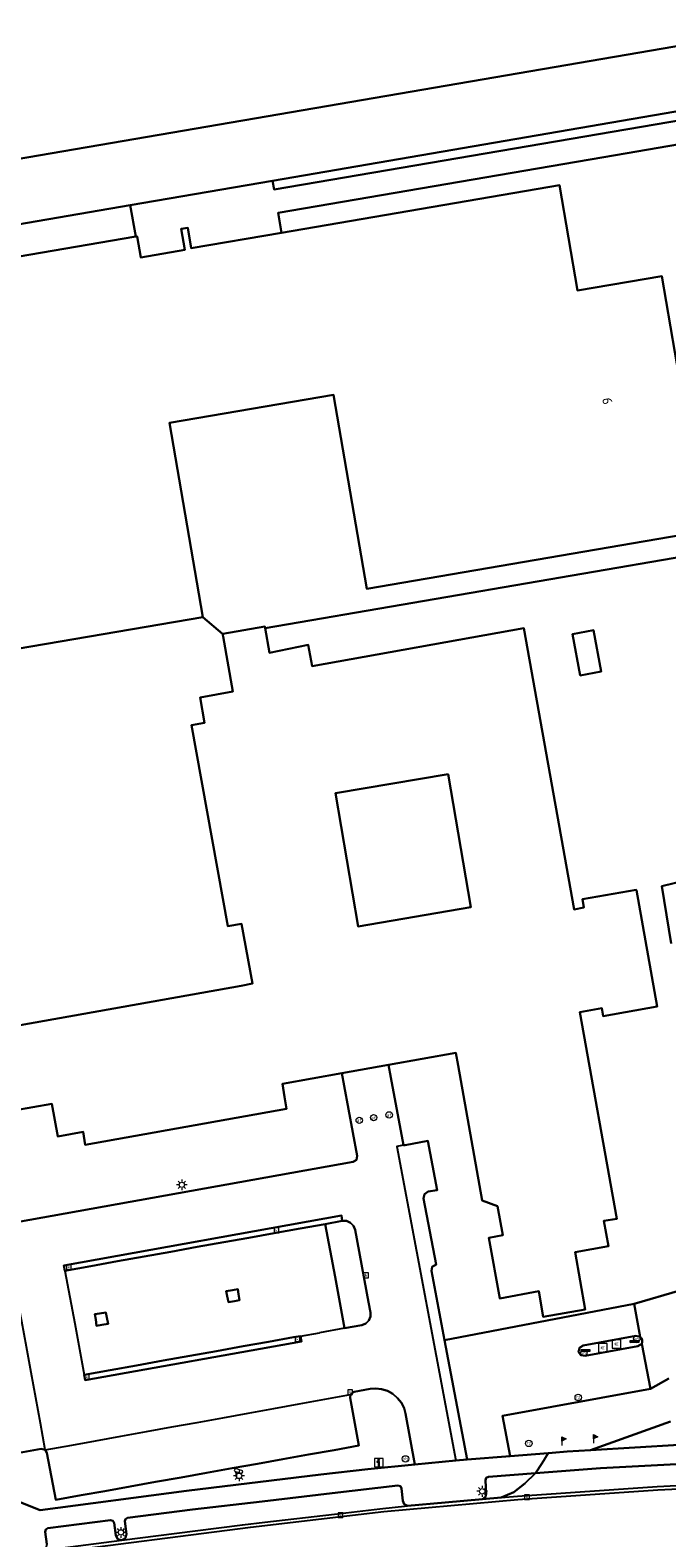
# Model space of a CAD drawing. Header units: metres. Extents: x 197147 to 199131, y 355511 to 356703.
# Tile 71 of 225: x 197896 to 197955, y 355871 to 356012. Entities that reach past the tile are written whole.
import ezdxf
from ezdxf.enums import TextEntityAlignment as Align

# ---------------------------------------------------------------- set-up
doc = ezdxf.new("R2010")
doc.units = ezdxf.units.M
for name, color, linetype in [('B-WE-GR-GRAS-GV', 252, 'Continuous'), ('B-WE-GR-GROENVOORZIENING-GV', 252, 'Continuous'), ('B-WE-IE-MEUBILAIR_WEGMEUBILAIR-GV', 252, 'Continuous'), ('B-WE-IE-MEUBILAIR_WEGMEUBILAIR-S', 252, 'Continuous'), ('B-WE-KL-MONITORING-S', 252, 'Continuous'), ('B-WE-OG-BEBOUWING-GV', 252, 'Continuous'), ('B-WE-OG-BEBOUWING_HUISNUMMER-T18', 252, 'Continuous'), ('B-WE-OG-TERREIN_ERF-GV', 252, 'Continuous'), ('B-WE-RI-HWA_KOLK-S', 253, 'Continuous'), ('B-WE-VH-GOOT-G', 253, 'Continuous'), ('B-WE-VH-ONVERHARD-GV', 253, 'Continuous'), ('B-WE-VH-VERHARDING_ASFALT-GV', 253, 'Continuous'), ('B-WE-VH-VERHARDING_BETON-GV', 253, 'Continuous'), ('B-WE-VH-VERHARDING_BETONSTRAATSTEEN-GV', 253, 'Continuous'), ('B-WE-VH-VERHARDING_OPEN-GV', 253, 'Continuous'), ('B-WE-VH-VERHARDING_TEGEL-GV', 253, 'Continuous'), ('B-WE-VW-VRI-S', 253, 'Continuous')]:
    doc.layers.add(name, color=color, linetype=linetype)
doc.styles.add('NLCS-ISO-M-T18', font='NLCS-ISO.ttf', dxfattribs={"height": 1.8})
doc.styles.add('NLCS-ISO-M200-T25', font='NLCS-ISO.ttf')

# ---------------------------------------------------------------- blocks, each defined once
blk = doc.blocks.new('BGT-INFORMATIEBORD-SO')
at = {"linetype": 'ByBlock', "lineweight": 18}
h = blk.add_hatch(color=0, dxfattribs=at)
h.dxf.hatch_style = 1
h.paths.add_polyline_path([(0.32, 0.49), (-0.82, 0.49), (-0.82, 0.19), (-0.32, 0.19), (-0.32, -1.62), (0.32, -1.62)])
h = blk.add_hatch(color=0, dxfattribs=at)
h.dxf.hatch_style = 1
edge = h.paths.add_edge_path()
edge.add_arc((0, 1.25), 0.373, 0, 360)
at = {"color": 0, "linetype": 'ByBlock', "lineweight": 18}
for points in [[(-2, -2), (2, -2), (2, 2), (-2, 2)], [(0.32, 0.49), (-0.82, 0.49), (-0.82, 0.19), (-0.32, 0.19), (-0.32, -1.62), (0.32, -1.62)]]:
    blk.add_lwpolyline(points, close=True, dxfattribs=at)
blk.add_circle((0, 1.25), 0.373, dxfattribs=at)
blk = doc.blocks.new('BGT-VLAGGENMAST-SO')
at = {"linetype": 'ByBlock', "lineweight": 18}
h = blk.add_hatch(color=0, dxfattribs=at)
h.dxf.hatch_style = 1
h.paths.add_polyline_path([(0, 2), (2, 1), (0, 0)])
at = {"color": 0, "linetype": 'ByBlock', "lineweight": 18}
blk.add_lwpolyline([(0, 2), (0, -2)], dxfattribs=at)
blk.add_lwpolyline([(0, 2), (2, 1), (0, 0)], close=True, dxfattribs=at)
blk = doc.blocks.new('BGT-AFSLUITPAAL-SO')
at = {"color": 0, "linetype": 'ByBlock', "lineweight": 18}
blk.add_circle((0, 0), 1.5, dxfattribs=at)
at = {"color": 0, "linetype": 'ByBlock', "lineweight": 18, "style": 'NLCS-ISO-M-T18'}
blk.add_text('af', height=1.5, dxfattribs=at).set_placement((0, 0), align=Align.MIDDLE_CENTER)
blk = doc.blocks.new('BGT-LICHTMAST-SO')
at = {"color": 0, "linetype": 'ByBlock', "lineweight": 18}
for points in [[(-1.25, 0), (-2, 0)], [(-1.41, 1.41), (-0.88, 0.88)], [(0, 2), (0, 1.25)], [(0.88, 0.88), (1.41, 1.41)], [(2, 0), (1.25, 0)], [(-1.41, -1.41), (-0.88, -0.88)], [(0, -1.25), (0, -2)], [(0.88, -0.88), (1.41, -1.41)]]:
    blk.add_lwpolyline(points, dxfattribs=at)
blk.add_circle((0, 0), 1, dxfattribs=at)
blk = doc.blocks.new('BGT-VERKEERSREGELINSTALLATIEPAAL-SO')
at = {"color": 0, "linetype": 'ByBlock', "lineweight": 18}
blk.add_circle((0, 0), 1.5, dxfattribs=at)
at = {"color": 0, "linetype": 'ByBlock', "lineweight": 18, "style": 'NLCS-ISO-M-T18'}
blk.add_text('vri', height=1.5, dxfattribs=at).set_placement((-0.06, 0.08), align=Align.MIDDLE_CENTER)
blk = doc.blocks.new('BGT-VERKEERSBORDPAAL-SO')
at = {"color": 0, "linetype": 'ByBlock', "lineweight": 18}
blk.add_circle((0, 0), 1.5, dxfattribs=at)
at = {"color": 0, "linetype": 'ByBlock', "lineweight": 18, "style": 'NLCS-ISO-M-T18'}
blk.add_text('vb', height=1.5, dxfattribs=at).set_placement((0, 0.13), align=Align.MIDDLE_CENTER)
blk = doc.blocks.new('BGT-KOLK-SO')
at = {"color": 0, "linetype": 'ByBlock', "lineweight": 18}
blk.add_lwpolyline([(-0.045, -0.045), (0.045, -0.045), (0.045, 0.045), (-0.045, 0.045)], close=True, dxfattribs=at)
at = {"color": 0, "linetype": 'ByBlock', "lineweight": 18, "style": 'NLCS-ISO-M-T18'}
blk.add_text('k', height=0.06, dxfattribs=at).set_placement((0, 0), align=Align.MIDDLE_CENTER)
blk = doc.blocks.new('BGT-CAMERA-SO')
at = {"color": 0, "linetype": 'ByBlock', "lineweight": 18}
blk.add_lwpolyline([(-1.22, 0.41), (-1.22, -1.92), (-0.72, -1.92), (-0.72, 0.25), (1.55, -0.53), (1.95, 0.66), (-1.6, 1.86), (-2, 0.68)], close=True, dxfattribs=at)
blk = doc.blocks.new('BGT-BETAALAUTOMAAT-SO')
at = {"color": 0, "linetype": 'ByBlock', "lineweight": 18}
blk.add_lwpolyline([(-2, -2), (2, -2), (2, 2), (-2, 2)], close=True, dxfattribs=at)
at = {"color": 0, "linetype": 'ByBlock', "lineweight": 18, "style": 'NLCS-ISO-M-T18'}
blk.add_text('€', height=1.5, dxfattribs=at).set_placement((0, 0), align=Align.MIDDLE_CENTER)
blk = doc.blocks.new('BGT-RECLAMEZUIL-SO')
at = {"color": 0, "linetype": 'ByBlock', "lineweight": 18}
blk.add_circle((0, 0), 1.5, dxfattribs=at)
at = {"color": 0, "linetype": 'ByBlock', "lineweight": 18, "style": 'NLCS-ISO-M-T18'}
blk.add_text('rz', height=1.5, dxfattribs=at).set_placement((0, 0.23), align=Align.MIDDLE_CENTER)
blk = doc.blocks.new('BGT-SLAGBOOM-SO')
at = {"linetype": 'ByBlock', "lineweight": 18}
h = blk.add_hatch(color=0, dxfattribs=at)
h.dxf.hatch_style = 1
h.paths.add_polyline_path([(0, 0.5), (-1, 0.5), (-2, -0.5), (-1, -0.5)])
h.paths.add_polyline_path([(2, 0.5), (1, 0.5), (0, -0.5), (1, -0.5)])
at = {"color": 0, "linetype": 'ByBlock', "lineweight": 18}
blk.add_lwpolyline([(-2, 0.5), (2, 0.5), (2, -0.5), (-2, -0.5)], close=True, dxfattribs=at)
for points in [[(-2, -0.5), (-1, 0.5)], [(-1, -0.5), (0, 0.5)], [(0, -0.5), (1, 0.5)], [(1, -0.5), (2, 0.5)]]:
    blk.add_lwpolyline(points, dxfattribs=at)

msp = doc.modelspace()

# ---------------------------------------------------------------- linework, layer by layer
at = {"layer": 'B-WE-GR-GRAS-GV', "flags": 128}
for points in [[(197965.902, 356006.06), (197918.474, 355997.917), (197918.62, 355997.092), (197966.064, 356005.2), (197965.902, 356006.06)], [(197972.921, 355965.59), (197917.79, 355956.131), (197918.192, 355953.824), (197921.814, 355954.586), (197922.173, 355952.598), (197941.956, 355956.134), (197946.653, 355929.882), (197947.55, 355930.042), (197947.411, 355930.82), (197952.443, 355931.719), (197952.45, 355931.681), (197954.393, 355920.802), (197949.354, 355919.902), (197949.22, 355920.651), (197947.164, 355920.283), (197950.615, 355901), (197949.416, 355900.786), (197949.833, 355898.444), (197946.748, 355897.88), (197947.681, 355892.528), (197943.737, 355891.839), (197943.333, 355894.233), (197939.691, 355893.548), (197938.681, 355899.215), (197939.971, 355899.445), (197939.487, 355902.162), (197938.062, 355902.69), (197935.817, 355915.292)], [(197947.195, 355951.712), (197946.48, 355955.583), (197948.448, 355955.946), (197949.163, 355952.076), (197947.195, 355951.712)], [(197955.702, 355926.695), (197954.819, 355932.035), (197957.265, 355932.647)], [(197935.817, 355915.292), (197935.603, 355916.493), (197929.305, 355915.363), (197929.525, 355914.166), (197930.709, 355907.848), (197930.866, 355907.878), (197932.978, 355908.273), (197933.841, 355903.663), (197933.018, 355903.525), (197932.667, 355903.303), (197932.58, 355902.897), (197933.744, 355896.711), (197933.396, 355896.516), (197933.308, 355896.127), (197934.534, 355889.662), (197952.245, 355893.046), (197956.513, 355894.283)], [(197955.469, 355886.063), (197953.751, 355885.124), (197939.964, 355882.583), (197940.665, 355878.83), (197944.202, 355879.113)], [(197894.042, 355874.883), (197896.782, 355873.791), (197910.466, 355875.573), (197922.985, 355877.128), (197927.37, 355877.605), (197931.756, 355878.05), (197930.894, 355882.805), (197930.755, 355883.305), (197930.512, 355883.799), (197930.163, 355884.253), (197929.72, 355884.635), (197929.208, 355884.918), (197928.661, 355885.089), (197928.114, 355885.147), (197927.597, 355885.104), (197926.109, 355884.843), (197925.901, 355884.752), (197925.757, 355884.576), (197925.717, 355884.277), (197926.553, 355879.808), (197924.225, 355879.392), (197921.841, 355878.967), (197919.447, 355878.54), (197917.077, 355878.117), (197914.705, 355877.693), (197912.326, 355877.269), (197909.944, 355876.843), (197907.566, 355876.419), (197905.184, 355875.994), (197902.815, 355875.571), (197900.624, 355875.18), (197898.256, 355874.757), (197897.427, 355879.138), (197897.272, 355879.407), (197896.88, 355879.513), (197892.399, 355878.692)], [(197944.202, 355879.113), (197944.572, 355879.143), (197945.988, 355879.256), (197948.159, 355879.387), (197955.618, 355882.075)]]:
    msp.add_lwpolyline(points, dxfattribs=at)
at = {"layer": 'B-WE-GR-GROENVOORZIENING-GV', "flags": 128}
msp.add_lwpolyline([(197924.987, 355900.783), (197923.408, 355900.5), (197924.321, 355895.583), (197925.214, 355890.777), (197926.829, 355891.066), (197927.18, 355891.201), (197927.475, 355891.484), (197927.631, 355891.861), (197927.629, 355892.237), (197927.439, 355893.2), (197926.181, 355899.973), (197926.044, 355900.326), (197925.762, 355900.622), (197925.385, 355900.783), (197924.987, 355900.783)], dxfattribs=at)
at = {"layer": 'B-WE-IE-MEUBILAIR_WEGMEUBILAIR-GV', "flags": 128}
for points in [[(197915.307, 355893.965), (197915.234, 355894.416), (197914.755, 355894.331), (197914.155, 355894.224), (197914.247, 355893.775), (197914.363, 355893.204), (197914.944, 355893.312), (197915.398, 355893.397), (197915.307, 355893.965)], [(197902.343, 355892.158), (197901.907, 355892.086), (197901.979, 355891.573), (197902.06, 355890.99), (197902.541, 355891.078), (197903.128, 355891.185), (197903.016, 355891.759), (197902.919, 355892.252), (197902.343, 355892.158)]]:
    msp.add_lwpolyline(points, dxfattribs=at)
at = {"layer": 'B-WE-OG-BEBOUWING-GV', "flags": 128}
for points in [[(197891.648, 355971.602), (197894.652, 355954.199), (197911.985, 355957.175), (197908.872, 355975.31), (197924.159, 355977.934), (197927.28, 355959.793), (197958.901, 355965.233), (197958.882, 355965.345), (197954.832, 355989.008), (197946.956, 355987.657), (197945.259, 355997.487), (197919.319, 355993.053), (197910.887, 355991.612), (197910.567, 355993.53), (197909.963, 355993.422), (197910.3, 355991.451), (197906.18, 355990.747), (197905.843, 355992.718), (197905.715, 355992.699), (197881.351, 355988.533), (197884.458, 355970.37), (197891.648, 355971.602)], [(197929.305, 355915.363), (197935.603, 355916.493), (197935.817, 355915.292), (197938.062, 355902.69), (197939.487, 355902.162), (197939.971, 355899.445), (197938.681, 355899.215), (197939.691, 355893.548), (197943.333, 355894.233), (197943.737, 355891.839), (197947.681, 355892.528), (197946.748, 355897.88), (197949.833, 355898.444), (197949.416, 355900.786), (197950.615, 355901), (197947.164, 355920.283), (197949.22, 355920.651), (197949.354, 355919.902), (197954.393, 355920.802), (197952.45, 355931.681), (197952.443, 355931.719), (197947.411, 355930.82), (197947.55, 355930.042), (197946.653, 355929.882), (197941.956, 355956.134), (197922.173, 355952.598), (197921.814, 355954.586), (197918.192, 355953.824), (197917.79, 355956.131), (197917.761, 355956.296), (197913.839, 355955.602), (197913.814, 355955.598), (197913.859, 355955.346), (197914.779, 355950.215), (197911.716, 355949.665), (197912.126, 355947.302), (197910.932, 355947.088), (197914.306, 355928.302), (197915.575, 355928.538), (197916.614, 355922.954), (197915.541, 355922.74), (197893.512, 355918.821)], [(197947.195, 355951.712), (197949.163, 355952.076), (197948.448, 355955.946), (197946.48, 355955.583), (197947.195, 355951.712)], [(197934.87, 355942.513), (197936.994, 355930.092), (197926.48, 355928.294), (197924.356, 355940.715), (197934.87, 355942.513)], [(197892.515, 355910.799), (197897.886, 355911.734), (197898.444, 355908.676), (197900.799, 355909.101), (197901.001, 355907.885), (197919.8, 355911.267), (197919.609, 355912.391), (197919.406, 355913.587), (197924.956, 355914.583), (197929.305, 355915.363)]]:
    msp.add_lwpolyline(points, dxfattribs=at)
at = {"layer": 'B-WE-OG-TERREIN_ERF-GV', "flags": 128}
for points in [[(197879.908, 355997.398), (197964.924, 356011.972)], [(197950.497, 356000.314), (197919.007, 355994.909), (197919.319, 355993.053), (197945.259, 355997.487), (197946.956, 355987.657), (197954.832, 355989.008), (197958.882, 355965.345), (197962.845, 355966.021), (197972.562, 355967.685), (197966.433, 356003.033), (197950.497, 356000.314)], [(197881.351, 355988.533), (197905.715, 355992.699), (197905.185, 355995.636), (197881.119, 355991.504)], [(197893.512, 355918.821), (197915.541, 355922.74), (197916.614, 355922.954), (197915.575, 355928.538), (197914.306, 355928.302), (197910.932, 355947.088), (197912.126, 355947.302), (197911.716, 355949.665), (197914.779, 355950.215), (197913.859, 355955.346), (197913.814, 355955.598), (197911.985, 355957.175), (197894.652, 355954.199)], [(197934.87, 355942.513), (197924.356, 355940.715), (197926.48, 355928.294), (197936.994, 355930.092), (197934.87, 355942.513)], [(197893.402, 355900.445), (197925.998, 355906.3), (197926.319, 355906.506), (197926.398, 355906.879), (197925.18, 355913.388), (197924.956, 355914.583), (197919.406, 355913.587), (197919.609, 355912.391), (197919.8, 355911.267), (197901.001, 355907.885), (197900.799, 355909.101), (197898.444, 355908.676), (197897.886, 355911.734), (197892.515, 355910.799)], [(197955.618, 355882.075), (197948.159, 355879.387), (197956.456, 355879.886)]]:
    msp.add_lwpolyline(points, dxfattribs=at)
at = {"layer": 'B-WE-VH-GOOT-G', "flags": 128}
for points in [[(197899.106, 355896.141), (197899.005, 355896.636), (197924.913, 355901.296), (197924.987, 355900.783)], [(197900.904, 355886.429), (197901.006, 355885.908), (197921.186, 355889.53), (197921.087, 355890.039)], [(197897.538, 355869.778), (197916.419, 355872.199), (197928.884, 355873.647), (197941.381, 355874.791), (197954.44, 355875.675), (197960.976, 355875.993), (197967.517, 355876.211), (197975.338, 355876.359), (197983.16, 355876.399), (197986.912, 355876.378), (197990.664, 355876.329)]]:
    msp.add_lwpolyline(points, dxfattribs=at)
at = {"layer": 'B-WE-VH-ONVERHARD-GV', "flags": 128}
for points in [[(197915.307, 355893.965), (197915.234, 355894.416), (197914.755, 355894.331), (197914.155, 355894.224), (197914.247, 355893.775), (197914.363, 355893.204), (197914.944, 355893.312), (197915.398, 355893.397), (197915.307, 355893.965)], [(197902.343, 355892.158), (197901.907, 355892.086), (197901.979, 355891.573), (197902.06, 355890.99), (197902.541, 355891.078), (197903.128, 355891.185), (197903.016, 355891.759), (197902.919, 355892.252), (197902.343, 355892.158)]]:
    msp.add_lwpolyline(points, dxfattribs=at)
at = {"layer": 'B-WE-VH-VERHARDING_ASFALT-GV', "flags": 128}
for points in [[(197957.265, 355932.647), (197954.819, 355932.035), (197955.702, 355926.695)], [(197956.513, 355894.283), (197952.245, 355893.046), (197952.813, 355889.958), (197952.921, 355889.85), (197953, 355889.661), (197953.001, 355889.472), (197952.952, 355889.329), (197953.751, 355885.124), (197955.469, 355886.063)]]:
    msp.add_lwpolyline(points, dxfattribs=at)
at = {"layer": 'B-WE-VH-VERHARDING_BETON-GV', "flags": 128}
for points in [[(197918.474, 355997.917), (197965.902, 356006.06), (197965.13, 356010.729), (197964.924, 356011.972), (197879.908, 355997.398), (197881.119, 355991.504), (197905.185, 355995.636), (197918.474, 355997.917)], [(197952.398, 355890.05), (197952.813, 355889.958), (197952.245, 355893.046), (197934.534, 355889.662), (197936.648, 355878.509), (197940.665, 355878.83), (197939.964, 355882.583), (197953.751, 355885.124), (197952.952, 355889.329), (197952.598, 355889.087), (197947.661, 355888.18), (197947.256, 355888.261), (197947.059, 355888.573), (197947.143, 355888.953), (197947.477, 355889.156), (197952.398, 355890.05)]]:
    msp.add_lwpolyline(points, dxfattribs=at)
at = {"layer": 'B-WE-VH-VERHARDING_BETONSTRAATSTEEN-GV', "flags": 128}
for points in [[(197966.064, 356005.2), (197918.62, 355997.092), (197918.474, 355997.917), (197905.185, 355995.636), (197905.715, 355992.699), (197905.843, 355992.718), (197906.18, 355990.747), (197910.3, 355991.451), (197909.963, 355993.422), (197910.567, 355993.53), (197910.887, 355991.612), (197919.319, 355993.053), (197919.007, 355994.909), (197950.497, 356000.314), (197966.433, 356003.033)], [(197972.562, 355967.685), (197962.845, 355966.021), (197962.865, 355965.903), (197958.901, 355965.233), (197927.28, 355959.793), (197924.159, 355977.934), (197908.872, 355975.31), (197911.985, 355957.175), (197913.814, 355955.598), (197913.839, 355955.602), (197917.761, 355956.296), (197917.79, 355956.131), (197972.921, 355965.59)], [(197906.49, 355897.465), (197908.975, 355897.911), (197911.447, 355898.355), (197913.926, 355898.799), (197916.261, 355899.218), (197918.648, 355899.646), (197921.055, 355900.078), (197923.408, 355900.5), (197924.987, 355900.783), (197924.913, 355901.296), (197899.005, 355896.636), (197899.106, 355896.141), (197901.533, 355896.576), (197904.01, 355897.021), (197906.49, 355897.465)], [(197921.087, 355890.039), (197920.454, 355889.926), (197918.108, 355889.506), (197915.729, 355889.081), (197913.255, 355888.638), (197910.757, 355888.191), (197908.284, 355887.749), (197905.794, 355887.304), (197903.313, 355886.86), (197900.904, 355886.429), (197901.006, 355885.908), (197921.186, 355889.53), (197921.087, 355890.039)], [(197952.952, 355889.329), (197953.001, 355889.472), (197953, 355889.661), (197952.921, 355889.85), (197952.813, 355889.958), (197952.398, 355890.05), (197947.477, 355889.156), (197947.143, 355888.953), (197947.059, 355888.573), (197947.256, 355888.261), (197947.661, 355888.18), (197952.598, 355889.087), (197952.952, 355889.329)], [(197939.813, 355874.966), (197941.35, 355875.092), (197954.401, 355875.978), (197957.428, 355876.139), (197959.88, 355876.254), (197959.107, 355876.364), (197958.474, 355876.751), (197957.845, 355877.335), (197957.363, 355878.131), (197949.089, 355877.694), (197943.019, 355877.233), (197942.029, 355876.261), (197941, 355875.474), (197939.813, 355874.966)], [(197897.538, 355869.778), (197916.419, 355872.199), (197928.884, 355873.647), (197941.381, 355874.791), (197954.44, 355875.675), (197960.976, 355875.993)], [(197931.085, 355874.178), (197930.777, 355874.329), (197930.634, 355874.64), (197930.53, 355875.802), (197930.416, 355876.019), (197930.182, 355876.093), (197924.056, 355875.374), (197917.522, 355874.607), (197911.009, 355873.843), (197904.948, 355873.067), (197904.757, 355872.957), (197904.699, 355872.744), (197904.851, 355871.536), (197904.744, 355871.168), (197904.412, 355870.976), (197911.266, 355871.857), (197915.665, 355872.423), (197917.758, 355872.666), (197924.275, 355873.424), (197928.491, 355873.914), (197931.085, 355874.178)], [(197939.813, 355874.966), (197938.098, 355874.825), (197934.59, 355874.513), (197931.085, 355874.178)], [(197904.412, 355870.976), (197904.034, 355871.083), (197903.843, 355871.426), (197903.702, 355872.591), (197903.584, 355872.799), (197903.354, 355872.861), (197897.501, 355872.09), (197897.313, 355871.982), (197897.257, 355871.773), (197897.411, 355870.594), (197897.311, 355870.221), (197896.978, 355870.024), (197904.412, 355870.976)]]:
    msp.add_lwpolyline(points, dxfattribs=at)
at = {"layer": 'B-WE-VH-VERHARDING_OPEN-GV', "flags": 128}
for points in [[(197930.709, 355907.848), (197929.525, 355914.166), (197929.305, 355915.363), (197924.956, 355914.583), (197925.18, 355913.388), (197926.398, 355906.879), (197926.319, 355906.506), (197925.998, 355906.3), (197893.402, 355900.445)], [(197932.978, 355908.273), (197930.866, 355907.878), (197930.709, 355907.848), (197930.091, 355907.729), (197935.586, 355878.413), (197936.648, 355878.509), (197934.534, 355889.662), (197933.308, 355896.127), (197933.396, 355896.516), (197933.744, 355896.711), (197932.58, 355902.897), (197932.667, 355903.303), (197933.018, 355903.525), (197933.841, 355903.663), (197932.978, 355908.273)], [(197899.106, 355896.141), (197899.005, 355896.636), (197924.913, 355901.296), (197924.987, 355900.783), (197925.385, 355900.783), (197925.762, 355900.622), (197926.044, 355900.326), (197926.181, 355899.973), (197927.439, 355893.2), (197927.629, 355892.237), (197927.631, 355891.861), (197927.475, 355891.484), (197927.18, 355891.201), (197926.829, 355891.066), (197925.214, 355890.777), (197922.859, 355890.356)], [(197925.214, 355890.777), (197924.321, 355895.583), (197923.408, 355900.5), (197921.055, 355900.078), (197918.648, 355899.646), (197916.261, 355899.218), (197913.926, 355898.799), (197911.447, 355898.355), (197908.975, 355897.911), (197906.49, 355897.465), (197904.01, 355897.021), (197901.533, 355896.576), (197899.106, 355896.141), (197900.017, 355891.221), (197900.904, 355886.429), (197903.313, 355886.86), (197905.794, 355887.304), (197908.284, 355887.749), (197910.757, 355888.191), (197913.255, 355888.638), (197915.729, 355889.081), (197918.108, 355889.506), (197920.454, 355889.926), (197921.087, 355890.039), (197922.859, 355890.356)], [(197888.9, 355897.613), (197888.948, 355897.356), (197889.339, 355895.243), (197889.777, 355892.874), (197890.214, 355890.508), (197890.652, 355888.14), (197891.084, 355885.804), (197891.529, 355883.398), (197891.968, 355881.021), (197892.399, 355878.692), (197896.88, 355879.513), (197897.272, 355879.407), (197896.815, 355881.892), (197896.378, 355884.265), (197895.941, 355886.645), (197895.504, 355889.018), (197895.068, 355891.387), (197894.627, 355893.786), (197893.755, 355898.526)], [(197914.755, 355894.331), (197915.234, 355894.416), (197915.307, 355893.965), (197915.398, 355893.397), (197914.944, 355893.312), (197914.363, 355893.204), (197914.247, 355893.775), (197914.155, 355894.224), (197914.755, 355894.331)], [(197901.979, 355891.573), (197901.907, 355892.086), (197902.343, 355892.158), (197902.919, 355892.252), (197903.016, 355891.759), (197903.128, 355891.185), (197902.541, 355891.078), (197902.06, 355890.99), (197901.979, 355891.573)], [(197921.087, 355890.039), (197921.186, 355889.53), (197901.006, 355885.908), (197900.904, 355886.429)], [(197897.272, 355879.407), (197899.76, 355879.858), (197901.941, 355880.254), (197904.325, 355880.687), (197906.703, 355881.118), (197909.083, 355881.55), (197911.457, 355881.981), (197913.83, 355882.412), (197916.215, 355882.844), (197918.596, 355883.277), (197920.968, 355883.707), (197923.354, 355884.14), (197925.757, 355884.576), (197925.901, 355884.752), (197926.109, 355884.843), (197927.597, 355885.104), (197928.114, 355885.147), (197928.661, 355885.089), (197929.208, 355884.918), (197929.72, 355884.635), (197930.163, 355884.253), (197930.512, 355883.799), (197930.755, 355883.305), (197930.894, 355882.805), (197931.756, 355878.05), (197935.586, 355878.413)], [(197897.272, 355879.407), (197897.427, 355879.138), (197898.256, 355874.757), (197900.624, 355875.18), (197902.815, 355875.571), (197905.184, 355875.994), (197907.566, 355876.419), (197909.944, 355876.843), (197912.326, 355877.269), (197914.705, 355877.693), (197917.077, 355878.117), (197919.447, 355878.54), (197921.841, 355878.967), (197924.225, 355879.392), (197926.553, 355879.808), (197925.717, 355884.277), (197925.757, 355884.576)], [(197939.813, 355874.966), (197941, 355875.474), (197942.029, 355876.261), (197943.019, 355877.233), (197938.643, 355876.901), (197938.437, 355876.791), (197938.363, 355876.569), (197938.436, 355875.316), (197938.351, 355875.013), (197938.098, 355874.825), (197939.813, 355874.966)]]:
    msp.add_lwpolyline(points, dxfattribs=at)
at = {"layer": 'B-WE-VH-VERHARDING_TEGEL-GV', "flags": 128}
for points in [[(197957.055, 355879.002), (197957.036, 355879.909), (197956.456, 355879.886), (197948.159, 355879.387), (197945.988, 355879.256), (197944.572, 355879.143), (197944.202, 355879.113), (197943.618, 355878.13), (197943.019, 355877.233), (197949.089, 355877.694), (197957.363, 355878.131)], [(197944.202, 355879.113), (197940.665, 355878.83), (197936.648, 355878.509), (197935.586, 355878.413), (197931.756, 355878.05), (197927.37, 355877.605), (197922.985, 355877.128), (197910.466, 355875.573), (197896.782, 355873.791), (197894.042, 355874.883), (197894.684, 355870.186)], [(197904.744, 355871.168), (197904.851, 355871.536), (197904.699, 355872.744), (197904.757, 355872.957), (197904.948, 355873.067), (197911.009, 355873.843), (197917.522, 355874.607), (197924.056, 355875.374), (197930.182, 355876.093), (197930.416, 355876.019), (197930.53, 355875.802), (197930.634, 355874.64), (197930.777, 355874.329), (197931.085, 355874.178), (197934.59, 355874.513), (197938.098, 355874.825), (197938.351, 355875.013), (197938.436, 355875.316), (197938.363, 355876.569), (197938.437, 355876.791), (197938.643, 355876.901), (197943.019, 355877.233)], [(197897.411, 355870.594), (197897.257, 355871.773), (197897.313, 355871.982), (197897.501, 355872.09), (197903.354, 355872.861), (197903.584, 355872.799), (197903.702, 355872.591), (197903.843, 355871.426), (197904.034, 355871.083)]]:
    msp.add_lwpolyline(points, dxfattribs=at)

# ---------------------------------------------------------------- block references
at = {"layer": 'B-WE-IE-MEUBILAIR_WEGMEUBILAIR-S'}
for name, p, xscale, yscale, zscale in [('BGT-AFSLUITPAAL-SO', (197927.921, 355910.432), 0.2, 0.2, 0.2), ('BGT-AFSLUITPAAL-SO', (197929.37, 355910.687), 0.2, 0.2, 0.2), ('BGT-AFSLUITPAAL-SO', (197926.581, 355910.185), 0.2, 0.2, 0.2), ('BGT-LICHTMAST-SO', (197910.014, 355904.16), 0.25, 0.25, 0.25), ('BGT-BETAALAUTOMAAT-SO', (197950.592, 355889.302), 0.2, 0.2, 0.2), ('BGT-SLAGBOOM-SO', (197952.273, 355889.529), 0.2, 0.2, 0.2), ('BGT-SLAGBOOM-SO', (197947.7, 355888.686), 0.2, 0.2, 0.2), ('BGT-BETAALAUTOMAAT-SO', (197949.305, 355888.946), 0.2, 0.2, 0.2), ('BGT-RECLAMEZUIL-SO', (197947.022, 355884.31), 0.2, 0.2, 0.2), ('BGT-RECLAMEZUIL-SO', (197942.407, 355880.016), 0.2, 0.2, 0.2), ('BGT-VLAGGENMAST-SO', (197945.497, 355880.229), 0.2, 0.2, 0.2), ('BGT-VLAGGENMAST-SO', (197948.457, 355880.438), 0.2, 0.2, 0.2), ('BGT-INFORMATIEBORD-SO', (197928.398, 355878.221), 0.2, 0.2, 0.2), ('BGT-VERKEERSBORDPAAL-SO', (197930.895, 355878.571), 0.2, 0.2, 0.2), ('BGT-LICHTMAST-SO', (197915.353, 355876.984), 0.25, 0.25, 0.25), ('BGT-LICHTMAST-SO', (197938.058, 355875.542), 0.25, 0.25, 0.25), ('BGT-LICHTMAST-SO', (197904.325, 355871.705), 0.25, 0.25, 0.25)]:
    msp.add_blockref(name, p, dxfattribs=dict(at, xscale=xscale, yscale=yscale, zscale=zscale))
at = {"layer": 'B-WE-KL-MONITORING-S', "xscale": 0.2, "yscale": 0.2, "zscale": 0.2}
msp.add_blockref('BGT-CAMERA-SO', (197915.306, 355877.311), dxfattribs=at)
at = {"layer": 'B-WE-RI-HWA_KOLK-S', "xscale": 5, "yscale": 5, "zscale": 5}
for p in [(197918.846, 355899.916), (197899.466, 355896.471), (197927.213, 355895.715), (197920.818, 355889.747), (197901.149, 355886.181), (197925.723, 355884.798), (197942.234, 355874.997), (197924.826, 355873.318)]:
    msp.add_blockref('BGT-KOLK-SO', p, dxfattribs=at)
at = {"layer": 'B-WE-VW-VRI-S', "xscale": 0.2, "yscale": 0.2, "zscale": 0.2}
for p in [(197952.482, 355889.789), (197947.537, 355888.459)]:
    msp.add_blockref('BGT-VERKEERSREGELINSTALLATIEPAAL-SO', p, dxfattribs=at)

# ---------------------------------------------------------------- texts
at = {"layer": 'B-WE-OG-BEBOUWING_HUISNUMMER-T18', "insert": (197949.742, 355977.342), "char_height": 0.9, "attachment_point": 5, "rotation": 279.7, "style": 'NLCS-ISO-M200-T25'}
msp.add_mtext('6', dxfattribs=at)

doc.saveas('drawing.dxf')
